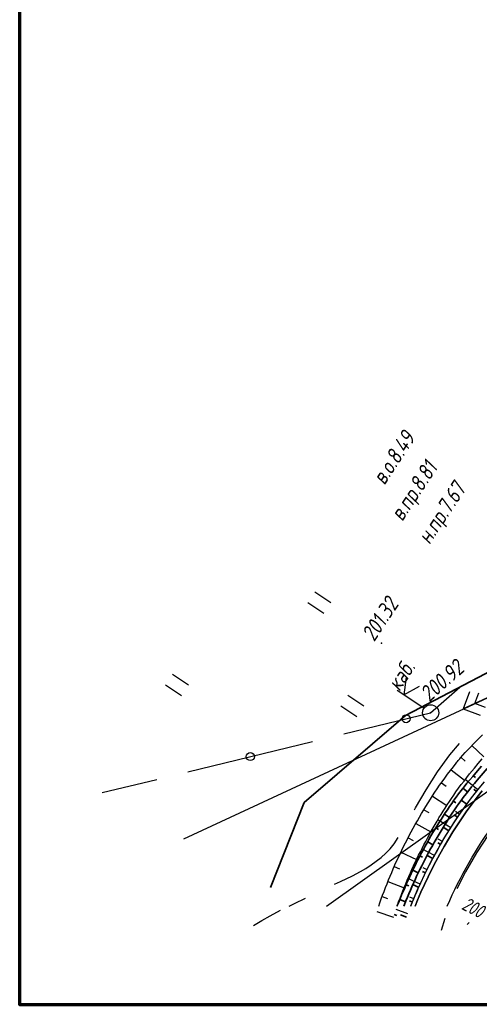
# Paper-space layout 'Лист1' of a CAD drawing. Header units: millimetres. Extents: x -631 to 411, y -3 to 286.
# Tile 1 of 12: x -631 to -574, y 1 to 123. Entities that reach past the tile are written whole.
import ezdxf

# ---------------------------------------------------------------- set-up
doc = ezdxf.new("R2010")
doc.units = ezdxf.units.MM
doc.linetypes.add('CONTI', pattern=[0])
for name, color, linetype, lineweight in [('10', 1, 'Continuous', 35), ('КОПИЯ_ОСЬ_13_ОТКОСЫ', 7, 'Continuous', 30), ('КОПИЯ_ОСЬ_ГРАНИЦЫ_ПОЛОС', 7, 'Continuous', 30), ('ОСЬ_ВЕРХ_ПОКРЫТИЯ_ГРАНИЦЫ_ПОЛОС', 7, 'Continuous', 30), ('ОСЬ_ВЕРХ_ПОКРЫТИЯ_ОСЬ', 1, 'Continuous', 30), ('Ось_примыкания', 1, 'Continuous', 35)]:
    doc.layers.add(name, color=color, linetype=linetype, lineweight=lineweight)
for name, color, linetype in [('_Оформление', 7, 'Continuous'), ('GOR_BDEFAULT', 212, 'CONTI'), ('NAD_MDEFAULT', 7, 'CONTI'), ('PI_OTDEFAULT', 172, 'CONTI'), ('PI_TTDEFAULT', 5, 'CONTI'), ('PLN_O', 7, 'CONTI'), ('SIT_LDEFAULT', 7, 'CONTI'), ('USLZNDEFAULT', 7, 'CONTI'), ('ZAPSKDEFAULT', 7, 'CONTI'), ('КОПИЯ_ОСЬ_ТАНГЕНСЫ', 1, 'Continuous'), ('ОСЬ_ВЕРХ_ПОКРЫТИЯ_ОТКОСЫ', 7, 'Continuous')]:
    doc.layers.add(name, color=color, linetype=linetype)
doc.styles.add('eskd', font='isocpeur.ttf', dxfattribs={"width": 1.2, "height": 2})
doc.styles.add('SHRFT', font='isocpeui.ttf')

# ---------------------------------------------------------------- blocks, each defined once
blk = doc.blocks.new('BL_2011')
at = {"color": 0}
for p, q in [((0, 0), (0, 2.4)), ((1.6, 0), (1.6, 2.4))]:
    blk.add_line(p, q, dxfattribs=at)
blk = doc.blocks.new('BL_4017')
at = {"color": 0}
for p, q in [((0, 1), (0, 5)), ((2, 5), (0, 4)), ((0, 4), (2, 3))]:
    blk.add_line(p, q, dxfattribs=at)
blk.add_circle((0, 0), 1, dxfattribs=at)

psp = doc.layouts.new('Лист1')

# ---------------------------------------------------------------- linework, layer by layer
at = {"layer": '10'}
for points in [[(-92.37, 258.43), (-170.38, 249.03), (-226.68, 234.41), (-242.31, 227.91), (-240.32, 222.54), (-285.42, 203.07), (-319.07, 188.56), (-323.09, 192.71), (-345.73, 183.06), (-454.27, 132.44), (-502.54, 98.35), (-496.17, 91.76), (-522.51, 73.93), (-531.79, 66.03), (-540.25, 58.84), (-582.85, 36.58), (-595.47, 25.73), (-599.68, 15.14)], [(-599.68, 15.14), (-595.47, 25.73), (-582.85, 36.58), (-540.25, 58.84), (-531.79, 66.03), (-522.51, 73.93), (-496.17, 91.76), (-502.54, 98.35), (-454.27, 132.44), (-345.73, 183.06)]]:
    psp.add_lwpolyline(points, dxfattribs=at)
at = {"layer": '_Оформление', "lineweight": 70, "ltscale": 200}
psp.add_lwpolyline([(409.25, 286.47), (-630.97, 286.47), (-630.97, 0.59), (409.25, 0.59)], close=True, dxfattribs=at)
at = {"layer": 'PI_TTDEFAULT', "color": 5}
for p in [(-585.83, 45.59, 201.32), (-579.71, 36.93, 200.92)]:
    psp.add_point(p, dxfattribs=at)
at = {"layer": 'PLN_O'}
for p, q in [((-579.71, 36.93), (-576.06, 40.11)), ((-590.55, 34.29), (-579.71, 36.93)), ((-609.98, 29.57), (-594.43, 33.35)), ((-620.68, 26.97), (-613.87, 28.63))]:
    psp.add_line(p, q, dxfattribs=at)
for centre in [(-582.78, 36.18), (-602.2, 31.46)]:
    psp.add_circle(centre, 0.5, dxfattribs=at)
at = {"layer": 'SIT_LDEFAULT', "color": 7}
for p, q in [((-610.49, 21.23), (-568.38, 40.76)), ((-569.29, 40.35), (-575.64, 37.4)), ((-574.87, 39.52), (-575.64, 37.4)), ((-574.19, 38.07), (-573.7, 39.4)), ((-572.86, 37.58), (-574.19, 38.07)), ((-575.64, 37.4), (-573.52, 36.62)), ((-577.32, 31.69), (-576.13, 33.08)), ((-578.84, 29.58), (-577.32, 31.69)), ((-580.28, 27.32), (-578.84, 29.58)), ((-581.59, 25.1), (-580.28, 27.32)), ((-581.74, 24.82), (-581.58, 25.1)), ((-584.26, 20.58), (-583.75, 21.37)), ((-572.48, 21.74), (-574, 19.48)), ((-585.3, 19.43), (-584.76, 19.98)), ((-584.76, 19.98), (-584.26, 20.58)), ((-587.14, 17.96), (-586.5, 18.42)), ((-586.5, 18.42), (-585.88, 18.91)), ((-585.87, 18.91), (-585.29, 19.42)), ((-574, 19.48), (-575.37, 17.12)), ((-588.46, 17.13), (-587.8, 17.53)), ((-587.8, 17.53), (-587.14, 17.96)), ((-590.95, 15.89), (-589.45, 16.62)), ((-589.45, 16.62), (-588.46, 17.13)), ((-575.37, 17.12), (-576.45, 14.98)), ((-591.69, 15.55), (-590.95, 15.89)), ((-596.7, 13.17), (-595.3, 13.84)), ((-599.71, 11.63), (-598.42, 12.34)), ((-597.36, 12.84), (-596.7, 13.17)), ((-600.76, 11.03), (-599.71, 11.63)), ((-577.93, 11.27), (-578.42, 9.79)), ((-601.8, 10.4), (-600.76, 11.03)), ((-575.14, 10.54), (-574.91, 10.78))]:
    psp.add_line(p, q, dxfattribs=at)
at = {"layer": 'КОПИЯ_ОСЬ_13_ОТКОСЫ'}
for points in [[(-586.19, 12.84), (-586.05, 13.24), (-585.88, 13.72), (-585.7, 14.19), (-585.52, 14.67), (-585.34, 15.14), (-585.15, 15.62), (-584.96, 16.09), (-584.77, 16.56), (-584.57, 17.03), (-584.37, 17.49), (-584.16, 17.96), (-583.95, 18.42), (-583.74, 18.88), (-583.52, 19.34), (-583.3, 19.8), (-583.08, 20.26), (-582.85, 20.71), (-582.61, 21.16), (-582.38, 21.62), (-582.13, 22.08), (-581.88, 22.54), (-581.63, 23), (-581.37, 23.45), (-581.11, 23.91), (-580.84, 24.36), (-580.57, 24.81), (-580.3, 25.25), (-580.02, 25.7), (-579.74, 26.14), (-579.46, 26.58), (-579.17, 27.02), (-578.88, 27.46), (-578.59, 27.89), (-578.29, 28.32), (-577.94, 28.79), (-577.59, 29.26), (-577.24, 29.72), (-576.88, 30.19), (-576.52, 30.65), (-576.43, 30.76), (-576.35, 30.87), (-576.27, 30.98), (-576.18, 31.08), (-576.09, 31.19), (-576, 31.29), (-575.39, 31.97), (-574.86, 32.53), (-574.33, 33.09), (-573.8, 33.65), (-573.26, 34.19)], [(-574.57, 32.85), (-573.06, 31.42)], [(-583.88, 12.84), (-583.86, 12.9), (-583.7, 13.36), (-583.53, 13.82), (-583.35, 14.27), (-583.18, 14.72), (-583, 15.17), (-582.81, 15.62), (-582.62, 16.07), (-582.43, 16.52), (-582.24, 16.96), (-582.04, 17.41), (-581.84, 17.85), (-581.63, 18.29), (-581.42, 18.73), (-581.21, 19.17), (-580.99, 19.6), (-580.78, 20.03), (-580.56, 20.46), (-580.33, 20.89), (-580.1, 21.31), (-579.87, 21.74), (-579.64, 22.16), (-579.4, 22.58), (-579.16, 22.99), (-578.91, 23.41), (-578.67, 23.82), (-578.41, 24.24), (-578.16, 24.65), (-577.9, 25.05), (-577.64, 25.46), (-577.38, 25.86), (-577.11, 26.26), (-576.84, 26.66), (-576.57, 27.06), (-576.23, 27.51), (-575.89, 27.97), (-575.55, 28.41), (-575.2, 28.86), (-574.85, 29.3), (-574.26, 30.03), (-573.77, 30.6), (-573.29, 31.17)], [(-583.88, 12.84), (-583.86, 12.9), (-583.7, 13.36), (-583.53, 13.82), (-583.35, 14.27), (-583.18, 14.72), (-583, 15.17), (-582.81, 15.62), (-582.62, 16.07), (-582.43, 16.52), (-582.24, 16.96), (-582.04, 17.41), (-581.84, 17.85), (-581.63, 18.29), (-581.42, 18.73), (-581.21, 19.17), (-580.99, 19.6), (-580.78, 20.03), (-580.56, 20.46), (-580.33, 20.89), (-580.1, 21.31), (-579.87, 21.74), (-579.64, 22.16), (-579.4, 22.58), (-579.16, 22.99), (-578.91, 23.41), (-578.67, 23.82), (-578.41, 24.24), (-578.16, 24.65), (-577.9, 25.05), (-577.64, 25.46), (-577.38, 25.86), (-577.11, 26.26), (-576.84, 26.66), (-576.57, 27.06), (-576.23, 27.51), (-575.89, 27.97), (-575.55, 28.41), (-575.2, 28.86), (-574.85, 29.3), (-574.26, 30.03), (-573.77, 30.6), (-573.29, 31.17)], [(-575.93, 31.38), (-575.4, 30.9)], [(-577.17, 29.81), (-575.48, 28.51)], [(-573.83, 27.31), (-575.41, 28.59)], [(-582.18, 12.84), (-582.17, 12.87), (-582, 13.3), (-581.82, 13.73), (-581.64, 14.16), (-581.45, 14.59), (-581.26, 15.02), (-581.07, 15.44), (-580.88, 15.87), (-580.68, 16.29), (-580.48, 16.71), (-580.27, 17.13), (-580.06, 17.54), (-579.85, 17.96), (-579.64, 18.37), (-579.42, 18.78), (-579.2, 19.19), (-578.97, 19.6), (-578.75, 20.01), (-578.52, 20.41), (-578.28, 20.82), (-578.05, 21.22), (-577.8, 21.62), (-577.56, 22.01), (-577.31, 22.41), (-577.07, 22.8), (-576.81, 23.19), (-576.56, 23.58), (-576.3, 23.97), (-576.04, 24.36), (-575.77, 24.74), (-575.5, 25.12), (-575.23, 25.5), (-574.96, 25.88), (-574.62, 26.31), (-574.28, 26.74), (-573.94, 27.17), (-573.6, 27.59)], [(-578.37, 28.21), (-577.78, 27.8)], [(-579.48, 26.54), (-577.69, 25.38)], [(-580.55, 24.85), (-579.93, 24.48)], [(-576.1, 24.26), (-576.63, 24.61)], [(-577.2, 22.59), (-578.8, 23.6)], [(-581.55, 23.12), (-579.69, 22.07)], [(-582.52, 21.35), (-581.88, 21.02)], [(-578.25, 20.88), (-578.76, 21.18)], [(-579.23, 19.14), (-580.8, 19.99)], [(-583.41, 19.57), (-581.47, 18.63)], [(-584.25, 17.75), (-583.59, 17.46)], [(-580.15, 17.36), (-580.65, 17.61)], [(-581.02, 15.56), (-582.54, 16.26)], [(-585.04, 15.91), (-583.03, 15.09)], [(-585.76, 14.05), (-585.08, 13.79)], [(-581.82, 13.73), (-582.31, 13.93)], [(-582.56, 11.87), (-584.03, 12.43)], [(-586.42, 12.16), (-584.36, 11.47)]]:
    psp.add_lwpolyline(points, dxfattribs=at)
at = {"layer": 'КОПИЯ_ОСЬ_ГРАНИЦЫ_ПОЛОС'}
psp.add_lwpolyline([(-573.27, 27.21), (-573.92, 26.4), (-574.55, 25.58), (-575.18, 24.72), (-575.78, 23.85), (-576.37, 22.96), (-576.94, 22.07), (-577.5, 21.16), (-578.04, 20.25), (-578.57, 19.32), (-579.07, 18.39), (-579.56, 17.44), (-580.04, 16.49), (-580.49, 15.53), (-580.93, 14.56), (-581.35, 13.59), (-581.66, 12.84)], dxfattribs=at)
at = {"layer": 'КОПИЯ_ОСЬ_ТАНГЕНСЫ'}
psp.add_line((-592.68, 12.84), (-440.58, 121.41), dxfattribs=at)
at = {"layer": 'ОСЬ_ВЕРХ_ПОКРЫТИЯ_ГРАНИЦЫ_ПОЛОС'}
for points in [[(-582.2, 12.84), (-581.81, 13.78), (-581.39, 14.76), (-580.95, 15.74), (-580.49, 16.71), (-580.01, 17.67), (-579.52, 18.62), (-579, 19.56), (-578.48, 20.5), (-577.93, 21.42), (-577.37, 22.33), (-576.79, 23.24), (-576.2, 24.13), (-575.58, 25.01), (-574.96, 25.88), (-574.31, 26.71), (-573.66, 27.52), (-572.99, 28.32)], [(-581.66, 12.84), (-581.35, 13.59), (-580.93, 14.56), (-580.49, 15.53), (-580.04, 16.49), (-579.56, 17.44), (-579.07, 18.39), (-578.57, 19.32), (-578.04, 20.25), (-577.5, 21.16), (-576.94, 22.07), (-576.37, 22.96), (-575.78, 23.85), (-575.18, 24.72), (-574.55, 25.58), (-573.92, 26.4), (-573.27, 27.21)]]:
    psp.add_lwpolyline(points, dxfattribs=at)
at = {"layer": 'ОСЬ_ВЕРХ_ПОКРЫТИЯ_ОСЬ'}
psp.add_lwpolyline([(-577.64, 12.84, -0.055386), (-571.59, 23.37)], format="xyb", dxfattribs=at)
at = {"layer": 'ОСЬ_ВЕРХ_ПОКРЫТИЯ_ОТКОСЫ'}
psp.add_lwpolyline([(-582.18, 12.84), (-582.17, 12.87), (-582, 13.3), (-581.82, 13.73), (-581.64, 14.16), (-581.45, 14.59), (-581.26, 15.02), (-581.07, 15.44), (-580.88, 15.87), (-580.68, 16.29), (-580.48, 16.71), (-580.27, 17.13), (-580.06, 17.54), (-579.85, 17.96), (-579.64, 18.37), (-579.42, 18.78), (-579.2, 19.19), (-578.97, 19.6), (-578.75, 20.01), (-578.52, 20.41), (-578.28, 20.82), (-578.05, 21.22), (-577.8, 21.62), (-577.56, 22.01), (-577.31, 22.41), (-577.07, 22.8), (-576.81, 23.19), (-576.56, 23.58), (-576.3, 23.97), (-576.04, 24.36), (-575.77, 24.74), (-575.5, 25.12), (-575.23, 25.5), (-574.96, 25.88), (-574.62, 26.31), (-574.28, 26.74), (-573.94, 27.17), (-573.6, 27.59)], dxfattribs=at)
at = {"layer": 'Ось_примыкания', "color": 0}
for p, q in [((-574.41, 29.07), (-574.13, 28.84)), ((-575.68, 27.52), (-575.1, 27.07)), ((-573.98, 27.13), (-574.31, 27.39)), ((-576.87, 25.92), (-576.57, 25.71)), ((-575.2, 25.54), (-575.89, 26.04)), ((-578, 24.27), (-577.38, 23.86)), ((-576.34, 23.9), (-576.69, 24.14)), ((-579.07, 22.58), (-578.75, 22.38)), ((-577.43, 22.22), (-578.14, 22.67)), ((-580.08, 20.86), (-579.43, 20.48)), ((-578.46, 20.51), (-578.82, 20.72)), ((-581.04, 19.1), (-580.71, 18.92)), ((-579.43, 18.76), (-580.16, 19.15)), ((-581.94, 17.31), (-581.25, 16.98)), ((-580.34, 16.98), (-580.71, 17.16)), ((-582.78, 15.5), (-582.43, 15.34)), ((-581.19, 15.17), (-581.93, 15.51)), ((-583.56, 13.66), (-582.84, 13.37)), ((-581.98, 13.34), (-582.36, 13.49)), ((-584.28, 11.79), (-583.91, 11.66)), ((-582.71, 11.47), (-583.46, 11.75))]:
    psp.add_line(p, q, dxfattribs=at)
for points in [[(-583.88, 12.84), (-583.87, 12.89), (-583.69, 13.33), (-583.51, 13.78), (-583.33, 14.23), (-583.14, 14.67), (-582.95, 15.12), (-582.75, 15.56), (-582.56, 16), (-582.36, 16.44), (-582.15, 16.88), (-581.94, 17.31), (-581.73, 17.74), (-581.52, 18.18), (-581.3, 18.61), (-581.08, 19.04), (-580.85, 19.46), (-580.62, 19.89), (-580.39, 20.31), (-580.15, 20.73), (-579.92, 21.15), (-579.67, 21.57), (-579.43, 21.99), (-579.18, 22.4), (-578.93, 22.81), (-578.67, 23.22), (-578.42, 23.63), (-578.15, 24.03), (-577.89, 24.44), (-577.62, 24.84), (-577.35, 25.24), (-577.08, 25.64), (-576.8, 26.03), (-576.52, 26.42), (-576.23, 26.81), (-575.89, 27.26), (-575.54, 27.7), (-575.19, 28.14), (-574.83, 28.57), (-574.47, 29), (-573.87, 29.71), (-573.38, 30.27)], [(-583.04, 12.84), (-582.97, 13.05), (-582.79, 13.49), (-582.61, 13.93), (-582.43, 14.37), (-582.24, 14.81), (-582.05, 15.25), (-581.85, 15.68), (-581.66, 16.12), (-581.46, 16.55), (-581.25, 16.98), (-581.04, 17.41), (-580.83, 17.84), (-580.62, 18.26), (-580.4, 18.68), (-580.18, 19.11), (-579.96, 19.53), (-579.73, 19.95), (-579.5, 20.36), (-579.26, 20.78), (-579.02, 21.19), (-578.78, 21.6), (-578.54, 22.01), (-578.29, 22.42), (-578.04, 22.83), (-577.79, 23.23), (-577.53, 23.63), (-577.27, 24.03), (-577.01, 24.43), (-576.74, 24.82), (-576.47, 25.22), (-576.2, 25.61), (-575.92, 26), (-575.64, 26.38), (-575.3, 26.82), (-574.96, 27.25), (-574.61, 27.69), (-574.26, 28.12), (-573.91, 28.54), (-572.67, 29.99)]]:
    psp.add_lwpolyline(points, dxfattribs=at)

# ---------------------------------------------------------------- block references
at = {"layer": 'USLZNDEFAULT', "color": 7, "rotation": 56.41206077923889}
psp.add_blockref('BL_4017', (-579.71, 36.93), dxfattribs=at)
at = {"layer": 'ZAPSKDEFAULT', "color": 7, "rotation": 56.41206077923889}
for p in [(-593.03, 49.28), (-610.79, 39.04), (-588.93, 36.42)]:
    psp.add_blockref('BL_2011', p, dxfattribs=at)

# ---------------------------------------------------------------- texts
at = {"layer": 'GOR_BDEFAULT', "color": 212, "style": 'SHRFT', "width": 0.75}
psp.add_text('200', height=1.722, rotation=332.1549, dxfattribs=at).set_placement((-575.97, 12.51, 200))
at = {"layer": 'NAD_MDEFAULT', "color": 7, "style": 'eskd', "oblique": 10, "width": 0.8}
for s, p in [('в.о.8.49', (-585.48, 65.2)), ('в.пр.8.81', (-583.25, 60.68)), ('н.пр.7.67', (-579.86, 57.8)), ('каб.', (-583.61, 39.5))]:
    psp.add_text(s, height=2, rotation=56.4121, dxfattribs=at).set_placement(p)
at = {"layer": 'PI_OTDEFAULT', "color": 172, "style": 'eskd', "oblique": 10, "width": 0.8}
for s, rotation, p in [('201.32', 56.4121, (-586.76, 45.69)), ('200.92', 41.47, (-579.89, 38.19))]:
    psp.add_text(s, height=2, rotation=rotation, dxfattribs=at).set_placement(p)

doc.saveas('drawing.dxf')
